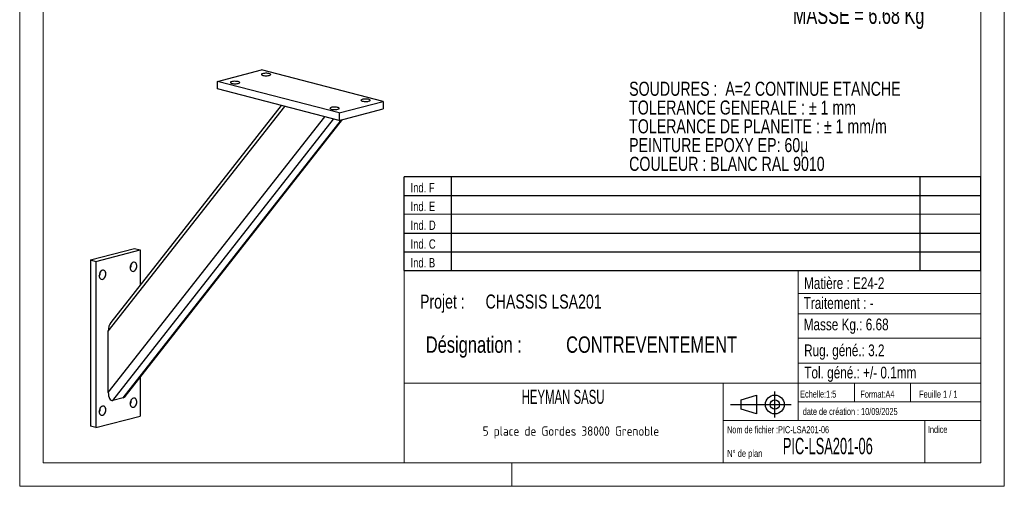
# Model space of a CAD drawing. Header units: millimetres. Extents: x 0 to 210, y 0 to 297.
# Tile 1 of 2: x 0 to 210, y 0 to 99. Entities that reach past the tile are written whole.
import ezdxf

# ---------------------------------------------------------------- set-up
doc = ezdxf.new("R2010")
doc.units = ezdxf.units.MM
doc.layers.add('NOTES', color=6, linetype='Continuous')
doc.layers.add('TRAIT-FORT', color=4, linetype='Continuous', lineweight=25)
doc.styles.add('SLDTEXTSTYLE0', font='TXT', dxfattribs={"width": 0.75})
doc.styles.add('SLDTEXTSTYLE1', font='TXT', dxfattribs={"width": 0.754155})
doc.styles.add('SLDTEXTSTYLE2', font='TXT', dxfattribs={"width": 0.692308})
doc.styles.add('SLDTEXTSTYLE3', font='TXT', dxfattribs={"width": 0.7})
doc.styles.add('SLDTEXTSTYLE4', font='TXT', dxfattribs={"width": 0.585018})
doc.styles.add('SLDTEXTSTYLE5', font='ISOCP3', dxfattribs={"width": 0.96})
doc.styles.add('SLDTEXTSTYLE6', font='TXT', dxfattribs={"width": 0.605})

# ---------------------------------------------------------------- blocks, each defined once
blk = doc.blocks.new('TAB MODIFS')
for p, q in [((123, 20), (0, 20)), ((0, 0), (0, 20)), ((10, 20), (10, 0)), ((110, 20), (110, 0)), ((123, 0), (123, 20)), ((0, 16), (123, 16)), ((0, 8), (123, 8)), ((0, 4), (123, 4)), ((0, 0), (123, 0))]:
    blk.add_line(p, q)
at = {"color": 7, "linetype": 'Continuous', "lineweight": 18}
blk.add_line((0, 12), (123, 12), dxfattribs=at)
at = {"color": 7}
for tag in ['AUTOATTR0', 'AUTOATTR1', 'AUTOATTR2', 'AUTOATTR3', 'AUTOATTR4', 'AUTOATTR5', 'AUTOATTR6', 'AUTOATTR7', 'AUTOATTR8', 'AUTOATTR9']:
    blk.add_attdef(tag, (0, 0), '', height=1, dxfattribs=at)
at = {"layer": 'NOTES', "color": 211, "char_height": 2, "attachment_point": 1, "style": 'SLDTEXTSTYLE0'}
for s, insert in [('Ind. F', (1.36, 18.66)), ('Ind. E', (1.36, 14.66)), ('Ind. D', (1.36, 10.66)), ('Ind. C', (1.36, 6.66)), ('Ind. B', (1.36, 2.66))]:
    blk.add_mtext(s, dxfattribs=dict(at, insert=insert))
blk = doc.blocks.new('Bloc2')
for p, q in [((2.32, 3.8), (5.55, 4.8)), ((5.55, 4.8), (5.55, 0.8)), ((9.48, 0), (9.48, 5.6)), ((0, 2.8), (12.98, 2.8)), ((2.32, 1.8), (2.32, 3.8)), ((5.55, 0.8), (2.32, 1.8))]:
    blk.add_line(p, q)
for radius in [2, 1]:
    blk.add_circle((9.48, 2.8), radius)
blk = doc.blocks.new('SW_NOTE_0')
at = {"layer": 'NOTES', "color": 0, "char_height": 3, "attachment_point": 1, "style": 'SLDTEXTSTYLE1'}
for s, insert in [('SOUDURES :  A=2 CONTINUE ETANCHE', (0, 3.87)), ('TOLERANCE GENERALE : ± 1 mm', (0, -0.13)), ('TOLERANCE DE PLANEITE : ± 1 mm/m', (0, -4.13)), ('PEINTURE EPOXY EP: 60µ', (0, -8.13)), ('COULEUR : BLANC RAL 9010', (0, -12.13))]:
    blk.add_mtext(s, dxfattribs=dict(at, insert=insert))
blk = doc.blocks.new('SW_NOTE_1')
at = {"layer": 'NOTES', "color": 0, "char_height": 3.5, "attachment_point": 1, "style": 'SLDTEXTSTYLE0'}
for s, insert in [('Désignation :', (0, 4.51)), ('CONTREVENTEMENT', (29.93, 4.51))]:
    blk.add_mtext(s, dxfattribs=dict(at, insert=insert))
blk = doc.blocks.new('SW_NOTE_2')
at = {"layer": 'NOTES', "color": 0, "char_height": 3, "attachment_point": 1, "style": 'SLDTEXTSTYLE0'}
for s, insert in [('Projet :', (0, 3.87)), ('CHASSIS LSA201', (13.98, 3.87))]:
    blk.add_mtext(s, dxfattribs=dict(at, insert=insert))
blk = doc.blocks.new('SW_NOTE_3')
at = {"layer": 'NOTES', "color": 0, "insert": (20.94, 2.58), "char_height": 2, "attachment_point": 2, "style": 'SLDTEXTSTYLE5'}
blk.add_mtext('5 place de Gordes 38000 Grenoble', dxfattribs=at)

msp = doc.modelspace()

# ---------------------------------------------------------------- linework, layer by layer
at = {"lineweight": 18}
for p, q in [((-0.0171, 297), (-0.0171, 0)), ((209.9829, 297), (209.9829, 0)), ((205, 291.6268), (204.9999, 5.0001)), ((5, 148.5091), (5, 5.0001)), ((5, 67.6922), (5, 5.0001)), ((81.9999, 46.0001), (81.9999, 5.0001)), ((204.9999, 46.0001), (81.9999, 46.0001)), ((165.9999, 46.0001), (165.9999, 14.0001)), ((204.9999, 46.0001), (204.9999, 5.0001)), ((165.9999, 41.1141), (204.9999, 41.1141)), ((165.9999, 36.7981), (204.9999, 36.7981)), ((165.9999, 31.553), (204.9999, 31.553)), ((165.9999, 26.2649), (204.9999, 26.2649)), ((81.9999, 22.0001), (204.9999, 22.0001)), ((149.9999, 22.0001), (149.9999, 5.0001)), ((177.9999, 22.0001), (177.9999, 18.0001)), ((189.9999, 22.0001), (189.9999, 18.0001)), ((165.9999, 18.0001), (204.9999, 18.0001)), ((149.9999, 14.0001), (204.9999, 14.0001)), ((192.9999, 14.0001), (192.9999, 5.0001)), ((5, 5.0001), (204.9999, 5.0001)), ((81.9999, 5.0001), (204.9999, 5.0001)), ((104.9829, 0), (104.9829, 5.0001)), ((-0.0171, 0), (209.9829, 0))]:
    msp.add_line(p, q, dxfattribs=at)
at = {"layer": 'TRAIT-FORT', "lineweight": 25}
for p, q in [((42.1625, 86.3107), (51.5906, 88.7509)), ((77.5178, 82.0404), (51.5906, 88.7509)), ((68.0897, 79.6002), (42.1625, 86.3107)), ((42.1625, 84.7008), (42.1625, 86.3107)), ((68.0897, 77.9904), (42.1625, 84.7008)), ((68.0897, 79.6002), (77.5178, 82.0404)), ((77.5178, 82.0404), (77.5178, 80.4305)), ((18.8869, 33.0443), (56.5224, 80.9842)), ((55.7379, 81.1872), (19.4119, 34.9153)), ((68.0897, 77.9904), (77.5178, 80.4305)), ((18.8869, 19.9789), (65.0473, 78.7778)), ((19.8297, 18.2873), (66.9346, 78.2893)), ((22.0689, 18.8668), (68.5847, 78.1185)), ((22.4867, 19.1754), (68.805, 78.1755)), ((68.0897, 79.6002), (68.0897, 77.9904)), ((15.0567, 48.2496), (24.4848, 50.6898)), ((24.4848, 50.6898), (25.6633, 50.3848)), ((16.2352, 47.9446), (25.6633, 50.3848)), ((25.6633, 50.3848), (25.6633, 42.8784)), ((15.0567, 48.2496), (16.2352, 47.9446)), ((15.0567, 48.2496), (15.0567, 12.8324)), ((16.2352, 47.9446), (16.2352, 12.5273)), ((18.8869, 19.9789), (18.8869, 33.0443)), ((25.6633, 23.2218), (25.6633, 14.9675)), ((22.0689, 18.8668), (19.8297, 18.2873)), ((16.2352, 12.5273), (25.6633, 14.9675)), ((16.2352, 12.5273), (15.0567, 12.8324))]:
    msp.add_line(p, q, dxfattribs=at)
at = {"layer": 'TRAIT-FORT', "lineweight": 25, "flags": 128}
for points in [[(45.2266, 85.8837), (45.4247, 85.8439), (45.6547, 85.8181), (45.9023, 85.808), (46.1519, 85.8141), (46.3877, 85.8361), (46.595, 85.8725), (46.7608, 85.9212), (46.8746, 85.979), (46.9293, 86.0423), (46.9214, 86.1072), (46.8515, 86.1695), (46.7239, 86.2253), (46.5466, 86.2712), (46.3309, 86.3042), (46.0902, 86.3223), (45.8396, 86.3244), (45.595, 86.3102), (45.3716, 86.2807), (45.1836, 86.2378), (45.0427, 86.1842), (44.9578, 86.1231), (44.9342, 86.0586), (44.9734, 85.9945), (45.073, 85.9349), (45.2266, 85.8837)], [(51.8263, 87.5918), (52.0243, 87.552), (52.2544, 87.5263), (52.502, 87.5161), (52.7515, 87.5222), (52.9874, 87.5442), (53.1947, 87.5807), (53.3605, 87.6293), (53.4743, 87.6871), (53.529, 87.7504), (53.5211, 87.8153), (53.4511, 87.8776), (53.3235, 87.9334), (53.1463, 87.9793), (52.9305, 88.0123), (52.6898, 88.0304), (52.4393, 88.0325), (52.1947, 88.0183), (51.9713, 87.9889), (51.7833, 87.946), (51.6424, 87.8923), (51.5575, 87.8313), (51.5339, 87.7667), (51.5731, 87.7026), (51.6726, 87.6431), (51.8263, 87.5918)], [(73.0395, 82.1014), (73.2376, 82.0616), (73.4676, 82.0359), (73.7152, 82.0257), (73.9647, 82.0318), (74.2006, 82.0538), (74.4079, 82.0903), (74.5737, 82.1389), (74.6875, 82.1967), (74.7422, 82.2601), (74.7343, 82.3249), (74.6643, 82.3872), (74.5368, 82.4431), (74.3595, 82.4889), (74.1437, 82.522), (73.903, 82.5401), (73.6525, 82.5421), (73.4079, 82.5279), (73.1845, 82.4985), (72.9965, 82.4556), (72.8556, 82.4019), (72.7707, 82.3409), (72.7471, 82.2763), (72.7863, 82.2122), (72.8859, 82.1527), (73.0395, 82.1014)], [(66.4398, 80.3933), (66.6379, 80.3535), (66.8679, 80.3278), (67.1155, 80.3176), (67.3651, 80.3237), (67.6009, 80.3457), (67.8082, 80.3822), (67.974, 80.4308), (68.0878, 80.4886), (68.1425, 80.5519), (68.1346, 80.6168), (68.0647, 80.6791), (67.9371, 80.7349), (67.7598, 80.7808), (67.5441, 80.8138), (67.3034, 80.8319), (67.0528, 80.834), (66.8082, 80.8198), (66.5848, 80.7904), (66.3968, 80.7475), (66.2559, 80.6938), (66.171, 80.6328), (66.1474, 80.5682), (66.1866, 80.5041), (66.2862, 80.4446), (66.4398, 80.3933)], [(24.2491, 47.7649), (24.0733, 47.6891), (23.9085, 47.5573), (23.7651, 47.3779), (23.6521, 47.1621), (23.5766, 46.9235), (23.5434, 46.677), (23.5545, 46.4383), (23.6093, 46.2222), (23.7043, 46.0423), (23.8335, 45.91), (23.9888, 45.8336), (24.1605, 45.8178), (24.3377, 45.8636), (24.5094, 45.9683), (24.6647, 46.1251), (24.794, 46.3243), (24.8889, 46.5533), (24.9437, 46.7978), (24.9548, 47.0423), (24.9216, 47.2716), (24.8461, 47.4711), (24.7332, 47.6284), (24.5898, 47.7336), (24.425, 47.7801), (24.2491, 47.7649)], [(17.6495, 46.0568), (17.4736, 45.981), (17.3088, 45.8492), (17.1654, 45.6697), (17.0524, 45.4539), (16.977, 45.2153), (16.9437, 44.9689), (16.9549, 44.7301), (17.0096, 44.514), (17.1046, 44.3342), (17.2338, 44.2019), (17.3892, 44.1254), (17.5608, 44.1097), (17.7381, 44.1555), (17.9098, 44.2602), (18.0651, 44.417), (18.1943, 44.6162), (18.2893, 44.8452), (18.344, 45.0897), (18.3552, 45.3342), (18.322, 45.5634), (18.2465, 45.763), (18.1335, 45.9203), (17.9901, 46.0255), (17.8253, 46.072), (17.6495, 46.0568)], [(17.6495, 17.0791), (17.4736, 17.0032), (17.3088, 16.8714), (17.1654, 16.692), (17.0524, 16.4762), (16.977, 16.2376), (16.9437, 15.9911), (16.9549, 15.7524), (17.0096, 15.5363), (17.1046, 15.3564), (17.2338, 15.2241), (17.3892, 15.1477), (17.5608, 15.1319), (17.7381, 15.1778), (17.9098, 15.2824), (18.0651, 15.4392), (18.1943, 15.6384), (18.2893, 15.8675), (18.344, 16.1119), (18.3552, 16.3564), (18.322, 16.5857), (18.2465, 16.7852), (18.1335, 16.9425), (17.9901, 17.0477), (17.8253, 17.0942), (17.6495, 17.0791)], [(24.2491, 18.7872), (24.0733, 18.7113), (23.9085, 18.5795), (23.7651, 18.4001), (23.6521, 18.1843), (23.5766, 17.9457), (23.5434, 17.6992), (23.5545, 17.4605), (23.6093, 17.2444), (23.7043, 17.0645), (23.8335, 16.9322), (23.9888, 16.8558), (24.1605, 16.84), (24.3377, 16.8859), (24.5094, 16.9905), (24.6647, 17.1474), (24.794, 17.3466), (24.8889, 17.5756), (24.9437, 17.82), (24.9548, 18.0645), (24.9216, 18.2938), (24.8461, 18.4933), (24.7332, 18.6507), (24.5898, 18.7559), (24.425, 18.8023), (24.2491, 18.7872)]]:
    msp.add_lwpolyline(points, dxfattribs=at)
at = {"layer": 'TRAIT-FORT', "lineweight": 25}
for centre, start, end in [((22.3635, 47.287), 326.771919, 4.206489), ((15.7639, 45.5789), 326.771953, 4.20648), ((22.3636, 18.3093), 326.771535, 4.206721), ((15.7639, 16.6011), 326.771569, 4.206713)]:
    msp.add_arc(centre, 1.4138, start, end, dxfattribs=at)
for centre, start_param, end_param in [((19.8297, 33.2883), 0.62193117, 1.73358638), ((19.8297, 20.2229), 1.73358638, 3.30438271), ((22.0689, 20.8024), 3.30438271, 3.76352382)]:
    msp.add_ellipse(centre, major_axis=(0.1528, 1.9496), ratio=0.4772042, start_param=start_param, end_param=end_param, dxfattribs=at)

# ---------------------------------------------------------------- block references
for name, p in [('TAB MODIFS', (81.9935, 45.9899)), ('Bloc2', (151.5598, 14.6344))]:
    msp.add_blockref(name, p)
at = {"layer": 'NOTES'}
for name, p in [('SW_NOTE_0', (129.9666, 82.3679)), ('SW_NOTE_2', (85.3671, 37.0091)), ('SW_NOTE_1', (86.5923, 27.445)), ('SW_NOTE_3', (96.6254, 10.1914))]:
    msp.add_blockref(name, p, dxfattribs=at)

# ---------------------------------------------------------------- texts
for s, insert, char_height, attachment_point, style in [('MASSE = 6.68 Kg', (164.8906, 102.2677), 3.704167, 1, 'SLDTEXTSTYLE3'), ('Matière : E24-2', (167.2664, 44.5552), 2.5, 1, 'SLDTEXTSTYLE0'), ('Traitement : -', (167.1954, 40.3178), 2.5, 1, 'SLDTEXTSTYLE0'), ('Masse Kg.: 6.68', (167.1954, 35.75), 2.5, 1, 'SLDTEXTSTYLE0'), ('Rug. géné.: 3.2', (167.2846, 30.2356), 2.5, 1, 'SLDTEXTSTYLE0'), ('Tol. géné.: +/- 0.1mm', (167.3235, 25.4994), 2.5, 1, 'SLDTEXTSTYLE0'), ('HEYMAN SASU', (115.8788, 20.5701), 3, 2, 'SLDTEXTSTYLE6'), ('Echelle:1:5', (166.4533, 20.4048), 1.5, 1, 'SLDTEXTSTYLE0'), ('Format:A4', (179.2892, 20.3802), 1.5, 1, 'SLDTEXTSTYLE0'), ('Feuille 1 / 1', (191.8063, 20.384), 1.5, 1, 'SLDTEXTSTYLE2'), ('date de création : 10/09/2025', (167.0088, 16.6948), 1.5, 1, 'SLDTEXTSTYLE0'), ('Nom de fichier :PIC-LSA201-06', (150.8523, 12.8154), 1.5, 1, 'SLDTEXTSTYLE0'), ('Indice', (193.6926, 12.8602), 1.5, 1, 'SLDTEXTSTYLE0'), ('PIC-LSA201-06', (162.7559, 10.3295), 3.5, 1, 'SLDTEXTSTYLE4'), ('N° de plan', (150.878, 7.7651), 1.5, 1, 'SLDTEXTSTYLE3')]:
    msp.add_mtext(s, dxfattribs=dict(at, insert=insert, char_height=char_height, attachment_point=attachment_point, style=style))

doc.saveas('drawing.dxf')
